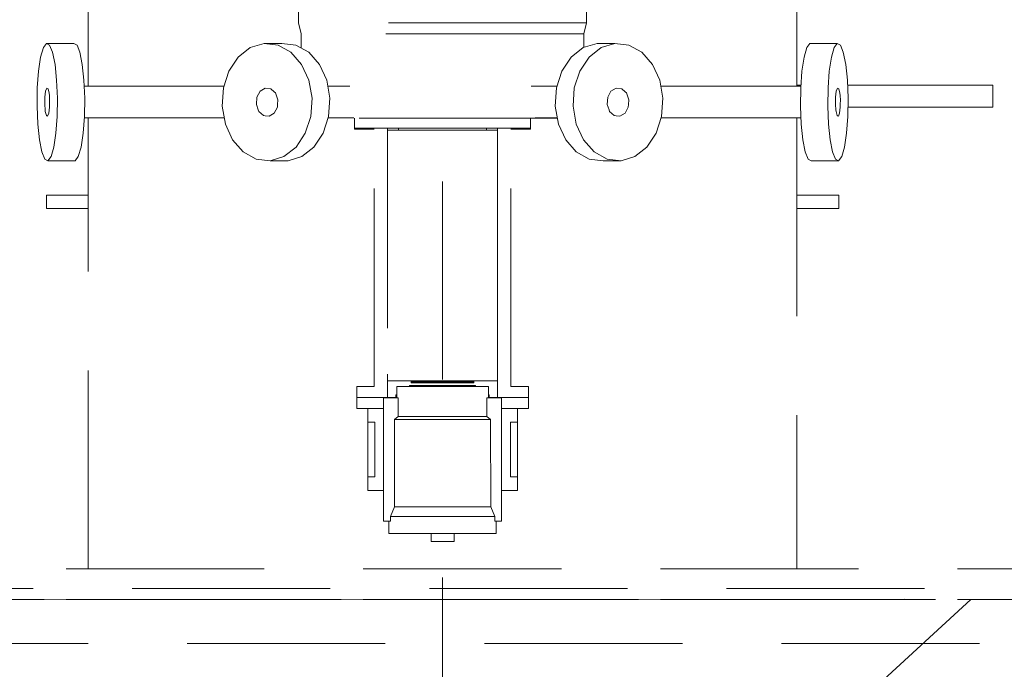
# Model space of a CAD drawing. Header units: inches. Extents: x 0 to 1545919, y 0 to 23143738.
# Tile 145 of 197: x 191459 to 193696, y 147359 to 148834. Entities that reach past the tile are written whole.
import ezdxf

# ---------------------------------------------------------------- set-up
doc = ezdxf.new("R2010")
doc.units = ezdxf.units.IN
doc.header["$LTSCALE"] = 1800
doc.header["$MEASUREMENT"] = 0
doc.linetypes.add('CENTER', pattern=[2, 1.25, -0.25, 0.25, -0.25])
doc.linetypes.add('HIDDEN', pattern=[0.375, 0.25, -0.125])
doc.layers.get('0').update_dxf_attribs({"color": 253, "lineweight": 5})
doc.layers.get('Defpoints').update_dxf_attribs({"lineweight": 18})
for name, color, linetype, lineweight in [('CEN', 8, 'CENTER', 18), ('DIM', 4, 'Continuous', 18), ('EQUIP', 8, 'HIDDEN', 9)]:
    doc.layers.add(name, color=color, linetype=linetype, lineweight=lineweight)
doc.styles.add('ROMANS', font='romans.shx')
doc.dimstyles.new('USER175', dxfattribs={"dimscale": 175, "dimtxt": 2, "dimasz": 1.75, "dimexe": 0, "dimexo": 0, "dimgap": 0.5, "dimtad": 1, "dimdec": 0, "dimzin": 0, "dimdsep": 46, "dimtxsty": 'ROMANS', "dimcen": 0, "dimclrd": 4, "dimclre": 4, "dimclrt": 4, "dimadec": 0, "dimazin": 0, "dimtfac": 0.09, "dimtdec": 0, "dimtix": 1, "dimtofl": 0, "dimtmove": 0, "dimatfit": 3, "dimfxl": 1, "dimtolj": 1, "dimtzin": 0, "dimarcsym": 0})

# ---------------------------------------------------------------- blocks, each defined once
blk = doc.blocks.new('MDBFP')
for p, q in [((71972.2, 65573.5), (71972.2, 67351.1)), ((71972.2, 65573.5), (71972.2, 67351.1)), ((73582.2, 67351.1), (73582.2, 65573.5)), ((73582.2, 67351.1), (73582.2, 65573.5)), ((72450.2, 65758.6), (72450.2, 65718.1)), ((72450.2, 65758.6), (72450.2, 65718.1)), ((73104.2, 65758.6), (73104.2, 65718.1)), ((73104.2, 65758.6), (73104.2, 65718.1)), ((73104.2, 65718.1), (72450.2, 65718.1)), ((72450.2, 65718.1), (72456.2, 65693.1)), ((72450.2, 65718.1), (72456.2, 65693.1)), ((73104.2, 65718.1), (72450.2, 65718.1)), ((73104.2, 65718.1), (73098.2, 65693.1)), ((73104.2, 65718.1), (73098.2, 65693.1)), ((73098.2, 65693.1), (72456.2, 65693.1)), ((72456.2, 65693.1), (72456.2, 65660.3)), ((72456.2, 65693.1), (72456.2, 65660.3)), ((73098.2, 65693.1), (72456.2, 65693.1)), ((73098.2, 65693.1), (73098.2, 65661.4)), ((73098.2, 65693.1), (73098.2, 65661.4)), ((71870.4, 65661.4), (71877.5, 65670.8)), ((71870.4, 65661.4), (71877.5, 65670.8)), ((71877.5, 65670.8), (71884.7, 65667.1)), ((71877.5, 65670.8), (71939.5, 65670.8)), ((71877.5, 65670.8), (71939.5, 65670.8)), ((71877.5, 65670.8), (71884.7, 65667.1)), ((71939.5, 65670.8), (71946.8, 65667.1)), ((71939.5, 65670.8), (71946.8, 65667.1)), ((72340.4, 65661.4), (72371.6, 65670.8)), ((72340.4, 65661.4), (72371.6, 65670.8)), ((72371.6, 65670.8), (72403.4, 65667.1)), ((72371.6, 65670.8), (72412.1, 65670.8)), ((72371.6, 65670.8), (72412.1, 65670.8)), ((72371.6, 65670.8), (72403.4, 65667.1)), ((72412.1, 65670.8), (72443.9, 65667.1)), ((72412.1, 65670.8), (72443.9, 65667.1)), ((73096.9, 65661.4), (73128.1, 65670.8)), ((73096.9, 65661.4), (73128.1, 65670.8)), ((73168.6, 65670.8), (73128.1, 65670.8)), ((73168.6, 65670.8), (73128.1, 65670.8)), ((73137.4, 65661.4), (73168.6, 65670.8)), ((73137.4, 65661.4), (73168.6, 65670.8)), ((73168.6, 65670.8), (73200.4, 65667.1)), ((73168.6, 65670.8), (73200.4, 65667.1)), ((73604.6, 65661.4), (73611.6, 65670.8)), ((73604.6, 65661.4), (73611.6, 65670.8)), ((73673.7, 65670.8), (73611.6, 65670.8)), ((73673.7, 65670.8), (73611.6, 65670.8)), ((73666.6, 65661.4), (73673.7, 65670.8)), ((73666.6, 65661.4), (73673.7, 65670.8)), ((73673.7, 65670.8), (73680.9, 65667.1)), ((73673.7, 65670.8), (73680.9, 65667.1)), ((71864.2, 65639.9), (71870.4, 65661.4)), ((71864.2, 65639.9), (71870.4, 65661.4)), ((71884.7, 65667.1), (71891.4, 65650.8)), ((71884.7, 65667.1), (71891.4, 65650.8)), ((71891.4, 65650.8), (71896.9, 65623.4)), ((71891.4, 65650.8), (71896.9, 65623.4)), ((71946.8, 65667.1), (71953.4, 65650.8)), ((71946.8, 65667.1), (71953.4, 65650.8)), ((71953.4, 65650.8), (71958.9, 65623.4)), ((71953.4, 65650.8), (71958.9, 65623.4)), ((72313, 65639.9), (72340.4, 65661.4)), ((72313, 65639.9), (72340.4, 65661.4)), ((72403.4, 65667.1), (72432.9, 65650.8)), ((72403.4, 65667.1), (72432.9, 65650.8)), ((72432.9, 65650.8), (72457, 65623.4)), ((72432.9, 65650.8), (72457, 65623.4)), ((72443.9, 65667.1), (72473.4, 65650.8)), ((72443.9, 65667.1), (72473.4, 65650.8)), ((72473.4, 65650.8), (72497.5, 65623.4)), ((72473.4, 65650.8), (72497.5, 65623.4)), ((73069.5, 65639.9), (73096.9, 65661.4)), ((73069.5, 65639.9), (73096.9, 65661.4)), ((73110, 65639.9), (73137.4, 65661.4)), ((73110, 65639.9), (73137.4, 65661.4)), ((73200.4, 65667.1), (73229.9, 65650.8)), ((73200.4, 65667.1), (73229.9, 65650.8)), ((73229.9, 65650.8), (73254, 65623.4)), ((73229.9, 65650.8), (73254, 65623.4)), ((73598.4, 65639.9), (73604.6, 65661.4)), ((73598.4, 65639.9), (73604.6, 65661.4)), ((73660.4, 65639.9), (73666.6, 65661.4)), ((73660.4, 65639.9), (73666.6, 65661.4)), ((73680.9, 65667.1), (73687.6, 65650.8)), ((73680.9, 65667.1), (73687.6, 65650.8)), ((73687.6, 65650.8), (73693.1, 65623.4)), ((73687.6, 65650.8), (73693.1, 65623.4)), ((71859.4, 65608.3), (71864.2, 65639.9)), ((71859.4, 65608.3), (71864.2, 65639.9)), ((72292, 65608.3), (72313, 65639.9)), ((72292, 65608.3), (72313, 65639.9)), ((73048.5, 65608.3), (73069.5, 65639.9)), ((73048.5, 65608.3), (73069.5, 65639.9)), ((73089, 65608.3), (73110, 65639.9)), ((73089, 65608.3), (73110, 65639.9)), ((73593.6, 65608.3), (73598.4, 65639.9)), ((73593.6, 65608.3), (73598.4, 65639.9)), ((73655.6, 65608.3), (73660.4, 65639.9)), ((73655.6, 65608.3), (73660.4, 65639.9)), ((71856.6, 65569.9), (71859.4, 65608.3)), ((71856.6, 65569.9), (71859.4, 65608.3)), ((71896.9, 65623.4), (71900.6, 65587.6)), ((71896.9, 65623.4), (71900.6, 65587.6)), ((71958.9, 65623.4), (71962.6, 65587.6)), ((71958.9, 65623.4), (71962.6, 65587.6)), ((72279.5, 65569.9), (72292, 65608.3)), ((72279.5, 65569.9), (72292, 65608.3)), ((72457, 65623.4), (72473.5, 65587.6)), ((72457, 65623.4), (72473.5, 65587.6)), ((72497.5, 65623.4), (72514, 65587.6)), ((72497.5, 65623.4), (72514, 65587.6)), ((73036, 65569.9), (73048.5, 65608.3)), ((73036, 65569.9), (73048.5, 65608.3)), ((73076.5, 65569.9), (73089, 65608.3)), ((73076.5, 65569.9), (73089, 65608.3)), ((73254, 65623.4), (73270.5, 65587.6)), ((73254, 65623.4), (73270.5, 65587.6)), ((73590.8, 65569.9), (73593.6, 65608.3)), ((73590.8, 65569.9), (73593.6, 65608.3)), ((73652.8, 65569.9), (73655.6, 65608.3)), ((73652.8, 65569.9), (73655.6, 65608.3)), ((73693.1, 65623.4), (73696.8, 65587.6)), ((73693.1, 65623.4), (73696.8, 65587.6)), ((71900.6, 65587.6), (71902.2, 65546.9)), ((71900.6, 65587.6), (71902.2, 65546.9)), ((71962.6, 65587.6), (71964.3, 65546.9)), ((71962.6, 65587.6), (71964.3, 65546.9)), ((72473.5, 65587.6), (72480.7, 65546.9)), ((72473.5, 65587.6), (72480.7, 65546.9)), ((72514, 65587.6), (72521.2, 65546.9)), ((72514, 65587.6), (72521.2, 65546.9)), ((73270.5, 65587.6), (73277.7, 65546.9)), ((73270.5, 65587.6), (73277.7, 65546.9)), ((73696.8, 65587.6), (73698.4, 65546.9)), ((73696.8, 65587.6), (73698.4, 65546.9)), ((71856, 65528.3), (71856.6, 65569.9)), ((71856, 65528.3), (71856.6, 65569.9)), ((71873.8, 65548.7), (71875.5, 65562.5)), ((71873.8, 65548.7), (71875.5, 65562.5)), ((71875.5, 65562.5), (71878.1, 65569.6)), ((71875.5, 65562.5), (71878.1, 65569.6)), ((71878.1, 65569.6), (71881, 65568.1)), ((71878.1, 65569.6), (71881, 65568.1)), ((71881, 65568.1), (71882.8, 65561.1)), ((71881, 65568.1), (71882.8, 65561.1)), ((71882.8, 65561.1), (71883.4, 65558.5)), ((71882.8, 65561.1), (71883.4, 65558.5)), ((71883.4, 65558.5), (71884, 65552)), ((71883.4, 65558.5), (71884, 65552)), ((71963.2, 65573.5), (72280.7, 65573.5)), ((71963.2, 65573.5), (72280.7, 65573.5)), ((72276.7, 65528.3), (72279.5, 65569.9)), ((72276.7, 65528.3), (72279.5, 65569.9)), ((72355.3, 65548.7), (72362.7, 65562.5)), ((72355.3, 65548.7), (72362.7, 65562.5)), ((72362.7, 65562.5), (72374.4, 65569.6)), ((72362.7, 65562.5), (72374.4, 65569.6)), ((72374.4, 65569.6), (72387.2, 65568.1)), ((72374.4, 65569.6), (72387.2, 65568.1)), ((72387.2, 65568.1), (72394.9, 65561.1)), ((72387.2, 65568.1), (72394.9, 65561.1)), ((72394.9, 65561.1), (72397.8, 65558.5)), ((72394.9, 65561.1), (72397.8, 65558.5)), ((72397.8, 65558.5), (72400.1, 65552)), ((72397.8, 65558.5), (72400.1, 65552)), ((72516.5, 65573.5), (72566.9, 65573.5)), ((72516.5, 65573.5), (72566.9, 65573.5)), ((73037.2, 65573.5), (72978.5, 65573.5)), ((73037.2, 65573.5), (72978.5, 65573.5)), ((73033.2, 65528.3), (73036, 65569.9)), ((73033.2, 65528.3), (73036, 65569.9)), ((73073.7, 65528.3), (73076.5, 65569.9)), ((73073.7, 65528.3), (73076.5, 65569.9)), ((73152.3, 65548.7), (73159.7, 65562.5)), ((73152.3, 65548.7), (73159.7, 65562.5)), ((73159.7, 65562.5), (73171.4, 65569.6)), ((73159.7, 65562.5), (73171.4, 65569.6)), ((73171.4, 65569.6), (73184.2, 65568.1)), ((73171.4, 65569.6), (73184.2, 65568.1)), ((73184.2, 65568.1), (73191.9, 65561.1)), ((73184.2, 65568.1), (73191.9, 65561.1)), ((73191.9, 65561.1), (73194.8, 65558.5)), ((73191.9, 65561.1), (73194.8, 65558.5)), ((73194.8, 65558.5), (73197.1, 65552)), ((73194.8, 65558.5), (73197.1, 65552)), ((73591, 65573.5), (73273, 65573.5)), ((73591, 65573.5), (73273, 65573.5)), ((73582.2, 65576.1), (73591.2, 65576.1)), ((73582.2, 65576.1), (73591.2, 65576.1)), ((73590.1, 65528.3), (73590.8, 65569.9)), ((73590.1, 65528.3), (73590.8, 65569.9)), ((73652.2, 65528.3), (73652.8, 65569.9)), ((73652.2, 65528.3), (73652.8, 65569.9)), ((73670, 65548.7), (73671.7, 65562.5)), ((73670, 65548.7), (73671.7, 65562.5)), ((73671.7, 65562.5), (73674.3, 65569.6)), ((73671.7, 65562.5), (73674.3, 65569.6)), ((73674.3, 65569.6), (73677.2, 65568.1)), ((73674.3, 65569.6), (73677.2, 65568.1)), ((73677.2, 65568.1), (73679, 65561.1)), ((73677.2, 65568.1), (73679, 65561.1)), ((73679, 65561.1), (73679.6, 65558.5)), ((73679, 65561.1), (73679.6, 65558.5)), ((73679.6, 65558.5), (73680.2, 65552)), ((73679.6, 65558.5), (73680.2, 65552)), ((73697.3, 65576.1), (74027.2, 65576.1)), ((73697.3, 65576.1), (74027.2, 65576.1)), ((74027.2, 65576.1), (74027.2, 65526.1)), ((74027.2, 65576.1), (74027.2, 65526.1)), ((71873.5, 65532), (71873.8, 65548.7)), ((71873.5, 65532), (71873.8, 65548.7)), ((71884, 65552), (71884.7, 65543.2)), ((71884, 65552), (71884.7, 65543.2)), ((71884.7, 65543.2), (71884.5, 65532.1)), ((71884.7, 65543.2), (71884.5, 65532.1)), ((71902.2, 65546.9), (71901.6, 65505.3)), ((71902.2, 65546.9), (71901.6, 65505.3)), ((71964.3, 65546.9), (71963.6, 65505.3)), ((71964.3, 65546.9), (71963.6, 65505.3)), ((72354.2, 65532), (72355.3, 65548.7)), ((72354.2, 65532), (72355.3, 65548.7)), ((72400.1, 65552), (72403.2, 65543.2)), ((72400.1, 65552), (72403.2, 65543.2)), ((72403.2, 65543.2), (72402.5, 65532.1)), ((72403.2, 65543.2), (72402.5, 65532.1)), ((72480.7, 65546.9), (72477.9, 65505.3)), ((72480.7, 65546.9), (72477.9, 65505.3)), ((72521.2, 65546.9), (72518.4, 65505.3)), ((72521.2, 65546.9), (72518.4, 65505.3)), ((73151.2, 65532), (73152.3, 65548.7)), ((73151.2, 65532), (73152.3, 65548.7)), ((73197.1, 65552), (73200.2, 65543.2)), ((73197.1, 65552), (73200.2, 65543.2)), ((73200.2, 65543.2), (73199.5, 65532.1)), ((73200.2, 65543.2), (73199.5, 65532.1)), ((73277.7, 65546.9), (73274.9, 65505.3)), ((73277.7, 65546.9), (73274.9, 65505.3)), ((73669.7, 65532), (73670, 65548.7)), ((73669.7, 65532), (73670, 65548.7)), ((73680.2, 65552), (73680.9, 65543.2)), ((73680.2, 65552), (73680.9, 65543.2)), ((73680.9, 65543.2), (73680.7, 65532.1)), ((73680.9, 65543.2), (73680.7, 65532.1)), ((73698.4, 65546.9), (73697.8, 65505.3)), ((73698.4, 65546.9), (73697.8, 65505.3)), ((71857.6, 65487.6), (71856, 65528.3)), ((71857.6, 65487.6), (71856, 65528.3)), ((71874.5, 65519.8), (71873.5, 65532)), ((71874.5, 65519.8), (71873.5, 65532)), ((71874.8, 65516.7), (71874.5, 65519.8)), ((71874.8, 65516.7), (71874.5, 65519.8)), ((71877.2, 65507.1), (71874.8, 65516.7)), ((71877.2, 65507.1), (71874.8, 65516.7)), ((71882.7, 65512.7), (71880.1, 65505.6)), ((71882.7, 65512.7), (71880.1, 65505.6)), ((71884.4, 65526.5), (71882.7, 65512.7)), ((71884.4, 65526.5), (71882.7, 65512.7)), ((71884.5, 65532.1), (71884.4, 65526.5)), ((71884.5, 65532.1), (71884.4, 65526.5)), ((72283.9, 65487.6), (72276.7, 65528.3)), ((72283.9, 65487.6), (72276.7, 65528.3)), ((72358.5, 65519.8), (72354.2, 65532)), ((72358.5, 65519.8), (72354.2, 65532)), ((72359.6, 65516.7), (72358.5, 65519.8)), ((72359.6, 65516.7), (72358.5, 65519.8)), ((72370.2, 65507.1), (72359.6, 65516.7)), ((72370.2, 65507.1), (72359.6, 65516.7)), ((72394.7, 65512.7), (72383, 65505.6)), ((72394.7, 65512.7), (72383, 65505.6)), ((72402.1, 65526.5), (72394.7, 65512.7)), ((72402.1, 65526.5), (72394.7, 65512.7)), ((72402.5, 65532.1), (72402.1, 65526.5)), ((72402.5, 65532.1), (72402.1, 65526.5)), ((73040.4, 65487.6), (73033.2, 65528.3)), ((73040.4, 65487.6), (73033.2, 65528.3)), ((73080.9, 65487.6), (73073.7, 65528.3)), ((73080.9, 65487.6), (73073.7, 65528.3)), ((73155.5, 65519.8), (73151.2, 65532)), ((73155.5, 65519.8), (73151.2, 65532)), ((73156.6, 65516.7), (73155.5, 65519.8)), ((73156.6, 65516.7), (73155.5, 65519.8)), ((73167.2, 65507.1), (73156.6, 65516.7)), ((73167.2, 65507.1), (73156.6, 65516.7)), ((73191.7, 65512.7), (73180, 65505.6)), ((73191.7, 65512.7), (73180, 65505.6)), ((73199.1, 65526.5), (73191.7, 65512.7)), ((73199.1, 65526.5), (73191.7, 65512.7)), ((73199.5, 65532.1), (73199.1, 65526.5)), ((73199.5, 65532.1), (73199.1, 65526.5)), ((73591.8, 65487.6), (73590.1, 65528.3)), ((73591.8, 65487.6), (73590.1, 65528.3)), ((73653.8, 65487.6), (73652.2, 65528.3)), ((73653.8, 65487.6), (73652.2, 65528.3)), ((73670.7, 65519.8), (73669.7, 65532)), ((73670.7, 65519.8), (73669.7, 65532)), ((73671, 65516.7), (73670.7, 65519.8)), ((73671, 65516.7), (73670.7, 65519.8)), ((73673.4, 65507.1), (73671, 65516.7)), ((73673.4, 65507.1), (73671, 65516.7)), ((73678.9, 65512.7), (73676.3, 65505.6)), ((73678.9, 65512.7), (73676.3, 65505.6)), ((73680.6, 65526.5), (73678.9, 65512.7)), ((73680.6, 65526.5), (73678.9, 65512.7)), ((73680.7, 65532.1), (73680.6, 65526.5)), ((73680.7, 65532.1), (73680.6, 65526.5)), ((74027.2, 65526.1), (73698.1, 65526.1)), ((74027.2, 65526.1), (73698.1, 65526.1)), ((71878.1, 65506.6), (71877.2, 65507.1)), ((71878.1, 65506.6), (71877.2, 65507.1)), ((71880.1, 65505.6), (71878.1, 65506.6)), ((71880.1, 65505.6), (71878.1, 65506.6)), ((71901.6, 65505.3), (71898.8, 65466.9)), ((71901.6, 65505.3), (71898.8, 65466.9)), ((71963.6, 65505.3), (71960.8, 65466.9)), ((71963.6, 65505.3), (71960.8, 65466.9)), ((71963.4, 65501.7), (72281.4, 65501.7)), ((71963.4, 65501.7), (72281.4, 65501.7)), ((71972.2, 64477.6), (71972.2, 65501.7)), ((71972.2, 64477.6), (71972.2, 65501.7)), ((72374.5, 65506.6), (72370.2, 65507.1)), ((72374.5, 65506.6), (72370.2, 65507.1)), ((72383, 65505.6), (72374.5, 65506.6)), ((72383, 65505.6), (72374.5, 65506.6)), ((72477.9, 65505.3), (72465.4, 65466.9)), ((72477.9, 65505.3), (72465.4, 65466.9)), ((72518.4, 65505.3), (72505.9, 65466.9)), ((72518.4, 65505.3), (72505.9, 65466.9)), ((73038, 65501.1), (72517.1, 65501.1)), ((73038, 65501.1), (72517.1, 65501.1)), ((72517.2, 65501.7), (72575.9, 65501.7)), ((72517.2, 65501.7), (72575.9, 65501.7)), ((72577.2, 65478.1), (72577.2, 65501.1)), ((72577.2, 65478.1), (72577.2, 65501.1)), ((72977.2, 65478.1), (72977.2, 65501.1)), ((72977.2, 65478.1), (72977.2, 65501.1)), ((73037.9, 65501.7), (72987.5, 65501.7)), ((73037.9, 65501.7), (72987.5, 65501.7)), ((73171.5, 65506.6), (73167.2, 65507.1)), ((73171.5, 65506.6), (73167.2, 65507.1)), ((73180, 65505.6), (73171.5, 65506.6)), ((73180, 65505.6), (73171.5, 65506.6)), ((73274.9, 65505.3), (73262.4, 65466.9)), ((73274.9, 65505.3), (73262.4, 65466.9)), ((73591.2, 65501.7), (73273.7, 65501.7)), ((73591.2, 65501.7), (73273.7, 65501.7)), ((73582.2, 65501.7), (73582.2, 64477.6)), ((73582.2, 65501.7), (73582.2, 64477.6)), ((73674.3, 65506.6), (73673.4, 65507.1)), ((73674.3, 65506.6), (73673.4, 65507.1)), ((73676.3, 65505.6), (73674.3, 65506.6)), ((73676.3, 65505.6), (73674.3, 65506.6)), ((73697.8, 65505.3), (73695, 65466.9)), ((73697.8, 65505.3), (73695, 65466.9)), ((71861.3, 65451.8), (71857.6, 65487.6)), ((71861.3, 65451.8), (71857.6, 65487.6)), ((72300.4, 65451.8), (72283.9, 65487.6)), ((72300.4, 65451.8), (72283.9, 65487.6)), ((72977.2, 65478.1), (72577.2, 65478.1)), ((72577.2, 65476.1), (72577.2, 65478.1)), ((72577.2, 65476.1), (72577.2, 65478.1)), ((72977.2, 65478.1), (72577.2, 65478.1)), ((72622.2, 65476.1), (72577.2, 65476.1)), ((72622.2, 65476.1), (72577.2, 65476.1)), ((72622.2, 64891.6), (72622.2, 65476.1)), ((72622.2, 64891.6), (72622.2, 65476.1)), ((72652.2, 65478.1), (72652.2, 65474.1)), ((72652.2, 65478.1), (72652.2, 65474.1)), ((72902.2, 65474.1), (72652.2, 65474.1)), ((72652.2, 65474.1), (72652.2, 64919.4)), ((72652.2, 65474.1), (72652.2, 64919.4)), ((72652.2, 65474.1), (72652.2, 64919.4)), ((72652.2, 65474.1), (72652.2, 64919.4)), ((72902.2, 65474.1), (72652.2, 65474.1)), ((72677.2, 65478.1), (72677.2, 65474.1)), ((72677.2, 65478.1), (72677.2, 65474.1)), ((72877.2, 65478.1), (72877.2, 65474.1)), ((72877.2, 65478.1), (72877.2, 65474.1)), ((72902.2, 65478.1), (72902.2, 65474.1)), ((72902.2, 65478.1), (72902.2, 65474.1)), ((72902.2, 65474.1), (72902.2, 64904.6)), ((72902.2, 64904.6), (72902.2, 65474.1)), ((72902.2, 64904.6), (72902.2, 65474.1)), ((72902.2, 65474.1), (72902.2, 64904.6)), ((72932.2, 64891.6), (72932.2, 65476.1)), ((72932.2, 65476.1), (72977.2, 65476.1)), ((72932.2, 65476.1), (72977.2, 65476.1)), ((72932.2, 64891.6), (72932.2, 65476.1)), ((72977.2, 65476.1), (72977.2, 65478.1)), ((72977.2, 65476.1), (72977.2, 65478.1)), ((73056.9, 65451.8), (73040.4, 65487.6)), ((73056.9, 65451.8), (73040.4, 65487.6)), ((73097.4, 65451.8), (73080.9, 65487.6)), ((73097.4, 65451.8), (73080.9, 65487.6)), ((73595.5, 65451.8), (73591.8, 65487.6)), ((73595.5, 65451.8), (73591.8, 65487.6)), ((73657.5, 65451.8), (73653.8, 65487.6)), ((73657.5, 65451.8), (73653.8, 65487.6)), ((71866.8, 65424.4), (71861.3, 65451.8)), ((71866.8, 65424.4), (71861.3, 65451.8)), ((71898.8, 65466.9), (71894, 65435.3)), ((71898.8, 65466.9), (71894, 65435.3)), ((71960.8, 65466.9), (71956, 65435.3)), ((71960.8, 65466.9), (71956, 65435.3)), ((72324.5, 65424.4), (72300.4, 65451.8)), ((72324.5, 65424.4), (72300.4, 65451.8)), ((72465.4, 65466.9), (72444.4, 65435.3)), ((72465.4, 65466.9), (72444.4, 65435.3)), ((72505.9, 65466.9), (72484.9, 65435.3)), ((72505.9, 65466.9), (72484.9, 65435.3)), ((73081, 65424.4), (73056.9, 65451.8)), ((73081, 65424.4), (73056.9, 65451.8)), ((73121.5, 65424.4), (73097.4, 65451.8)), ((73121.5, 65424.4), (73097.4, 65451.8)), ((73262.4, 65466.9), (73241.4, 65435.3)), ((73262.4, 65466.9), (73241.4, 65435.3)), ((73601, 65424.4), (73595.5, 65451.8)), ((73601, 65424.4), (73595.5, 65451.8)), ((73663, 65424.4), (73657.5, 65451.8)), ((73663, 65424.4), (73657.5, 65451.8)), ((73695, 65466.9), (73690.2, 65435.3)), ((73695, 65466.9), (73690.2, 65435.3)), ((71873.5, 65408.1), (71866.8, 65424.4)), ((71873.5, 65408.1), (71866.8, 65424.4)), ((71894, 65435.3), (71887.8, 65413.8)), ((71894, 65435.3), (71887.8, 65413.8)), ((71956, 65435.3), (71949.8, 65413.8)), ((71956, 65435.3), (71949.8, 65413.8)), ((72354, 65408.1), (72324.5, 65424.4)), ((72354, 65408.1), (72324.5, 65424.4)), ((72444.4, 65435.3), (72417, 65413.8)), ((72444.4, 65435.3), (72417, 65413.8)), ((72484.9, 65435.3), (72457.5, 65413.8)), ((72484.9, 65435.3), (72457.5, 65413.8)), ((73110.5, 65408.1), (73081, 65424.4)), ((73110.5, 65408.1), (73081, 65424.4)), ((73151, 65408.1), (73121.5, 65424.4)), ((73151, 65408.1), (73121.5, 65424.4)), ((73241.4, 65435.3), (73214, 65413.8)), ((73241.4, 65435.3), (73214, 65413.8)), ((73607.6, 65408.1), (73601, 65424.4)), ((73607.6, 65408.1), (73601, 65424.4)), ((73669.7, 65408.1), (73663, 65424.4)), ((73669.7, 65408.1), (73663, 65424.4)), ((73690.2, 65435.3), (73684, 65413.8)), ((73690.2, 65435.3), (73684, 65413.8)), ((71880.7, 65404.4), (71873.5, 65408.1)), ((71880.7, 65404.4), (71873.5, 65408.1)), ((71887.8, 65413.8), (71880.7, 65404.4)), ((71887.8, 65413.8), (71880.7, 65404.4)), ((71880.7, 65404.4), (71942.8, 65404.4)), ((71880.7, 65404.4), (71942.8, 65404.4)), ((71949.8, 65413.8), (71942.8, 65404.4)), ((71949.8, 65413.8), (71942.8, 65404.4)), ((72385.8, 65404.4), (72354, 65408.1)), ((72385.8, 65404.4), (72354, 65408.1)), ((72417, 65413.8), (72385.8, 65404.4)), ((72417, 65413.8), (72385.8, 65404.4)), ((72385.8, 65404.4), (72426.3, 65404.4)), ((72385.8, 65404.4), (72426.3, 65404.4)), ((72457.5, 65413.8), (72426.3, 65404.4)), ((72457.5, 65413.8), (72426.3, 65404.4)), ((73142.3, 65404.4), (73110.5, 65408.1)), ((73142.3, 65404.4), (73110.5, 65408.1)), ((73182.8, 65404.4), (73142.3, 65404.4)), ((73182.8, 65404.4), (73142.3, 65404.4)), ((73182.8, 65404.4), (73151, 65408.1)), ((73182.8, 65404.4), (73151, 65408.1)), ((73214, 65413.8), (73182.8, 65404.4)), ((73214, 65413.8), (73182.8, 65404.4)), ((73614.9, 65404.4), (73607.6, 65408.1)), ((73614.9, 65404.4), (73607.6, 65408.1)), ((73676.9, 65404.4), (73614.9, 65404.4)), ((73676.9, 65404.4), (73614.9, 65404.4)), ((73676.9, 65404.4), (73669.7, 65408.1)), ((73676.9, 65404.4), (73669.7, 65408.1)), ((73684, 65413.8), (73676.9, 65404.4)), ((73684, 65413.8), (73676.9, 65404.4)), ((71877.2, 65326.1), (71972.2, 65326.1)), ((71877.2, 65296.1), (71877.2, 65326.1)), ((71877.2, 65296.1), (71877.2, 65326.1)), ((71877.2, 65326.1), (71972.2, 65326.1)), ((73582.2, 65326.1), (73677.2, 65326.1)), ((73582.2, 65326.1), (73677.2, 65326.1)), ((73677.2, 65326.1), (73677.2, 65296.1)), ((73677.2, 65326.1), (73677.2, 65296.1)), ((71972.2, 65296.1), (71877.2, 65296.1)), ((71972.2, 65296.1), (71877.2, 65296.1)), ((73677.2, 65296.1), (73582.2, 65296.1)), ((73677.2, 65296.1), (73582.2, 65296.1)), ((72652.2, 64919.4), (72652.2, 64866.6)), ((72652.2, 64919.4), (72652.2, 64904.6)), ((72652.2, 64919.4), (72652.2, 64904.6)), ((72652.2, 64919.4), (72652.2, 64866.6)), ((72582.2, 64866.6), (72582.2, 64891.6)), ((72582.2, 64891.6), (72622.2, 64891.6)), ((72582.2, 64891.6), (72622.2, 64891.6)), ((72582.2, 64866.6), (72582.2, 64891.6)), ((72902.2, 64904.6), (72652.2, 64904.6)), ((72902.2, 64904.6), (72652.2, 64904.6)), ((72881.2, 64891.6), (72673.2, 64891.6)), ((72673.2, 64872.6), (72673.2, 64891.6)), ((72673.2, 64872.6), (72673.2, 64891.6)), ((72881.2, 64891.6), (72673.2, 64891.6)), ((72852.2, 64893.6), (72702.2, 64893.6)), ((72702.2, 64891.6), (72702.2, 64893.6)), ((72702.2, 64891.6), (72702.2, 64893.6)), ((72852.2, 64893.6), (72702.2, 64893.6)), ((72708.5, 64904.6), (72706.2, 64902.1)), ((72708.5, 64904.6), (72706.2, 64902.1)), ((72848.2, 64902.1), (72706.2, 64902.1)), ((72706.2, 64902.1), (72706.2, 64899.6)), ((72706.2, 64902.1), (72706.2, 64899.6)), ((72848.2, 64902.1), (72706.2, 64902.1)), ((72848.2, 64899.6), (72706.2, 64899.6)), ((72848.2, 64899.6), (72706.2, 64899.6)), ((72845.9, 64904.6), (72848.2, 64902.1)), ((72845.9, 64904.6), (72848.2, 64902.1)), ((72848.2, 64902.1), (72848.2, 64899.6)), ((72848.2, 64902.1), (72848.2, 64899.6)), ((72852.2, 64891.6), (72852.2, 64893.6)), ((72852.2, 64891.6), (72852.2, 64893.6)), ((72881.2, 64872.6), (72881.2, 64891.6)), ((72881.2, 64872.6), (72881.2, 64891.6)), ((72902.2, 64904.6), (72902.2, 64866.6)), ((72902.2, 64904.6), (72902.2, 64866.6)), ((72972.2, 64891.6), (72932.2, 64891.6)), ((72972.2, 64891.6), (72932.2, 64891.6)), ((72972.2, 64866.6), (72972.2, 64891.6)), ((72972.2, 64866.6), (72972.2, 64891.6)), ((72652.2, 64866.6), (72582.2, 64866.6)), ((72582.2, 64841.6), (72582.2, 64866.6)), ((72582.2, 64866.6), (72671.2, 64866.6)), ((72582.2, 64866.6), (72671.2, 64866.6)), ((72582.2, 64841.6), (72582.2, 64866.6)), ((72652.2, 64866.6), (72582.2, 64866.6)), ((72643.2, 64585.6), (72643.2, 64865.6)), ((72643.2, 64865.6), (72676.7, 64865.6)), ((72643.2, 64865.6), (72676.7, 64865.6)), ((72643.2, 64585.6), (72643.2, 64865.6)), ((72671.2, 64866.6), (72671.2, 64872.6)), ((72671.2, 64872.6), (72673.2, 64872.6)), ((72671.2, 64872.6), (72673.2, 64872.6)), ((72671.2, 64866.6), (72671.2, 64872.6)), ((72673.2, 64872.6), (72673.2, 64865.6)), ((72673.2, 64872.6), (72673.2, 64865.6)), ((72676.7, 64865.6), (72676.7, 64823.6)), ((72676.7, 64865.6), (72676.7, 64823.6)), ((72877.7, 64865.6), (72911.2, 64865.6)), ((72877.7, 64823.6), (72877.7, 64865.6)), ((72877.7, 64823.6), (72877.7, 64865.6)), ((72877.7, 64865.6), (72911.2, 64865.6)), ((72883.2, 64872.6), (72881.2, 64872.6)), ((72881.2, 64872.6), (72881.2, 64865.6)), ((72881.2, 64872.6), (72881.2, 64865.6)), ((72883.2, 64872.6), (72881.2, 64872.6)), ((72883.2, 64866.6), (72883.2, 64872.6)), ((72883.2, 64866.6), (72883.2, 64872.6)), ((72972.2, 64866.6), (72883.2, 64866.6)), ((72972.2, 64866.6), (72883.2, 64866.6)), ((72902.2, 64866.6), (72972.2, 64866.6)), ((72902.2, 64866.6), (72972.2, 64866.6)), ((72911.2, 64865.6), (72911.2, 64585.6)), ((72911.2, 64865.6), (72911.2, 64585.6)), ((72972.2, 64841.6), (72972.2, 64866.6)), ((72972.2, 64841.6), (72972.2, 64866.6)), ((72643.2, 64841.6), (72582.2, 64841.6)), ((72643.2, 64841.6), (72582.2, 64841.6)), ((72607.2, 64810.6), (72607.2, 64841.6)), ((72607.2, 64810.6), (72607.2, 64841.6)), ((72911.2, 64841.6), (72972.2, 64841.6)), ((72911.2, 64841.6), (72972.2, 64841.6)), ((72947.2, 64841.6), (72947.2, 64810.6)), ((72947.2, 64841.6), (72947.2, 64810.6)), ((72676.7, 64823.6), (72668.2, 64816.6)), ((72676.7, 64823.6), (72668.2, 64816.6)), ((72877.7, 64823.6), (72676.7, 64823.6)), ((72877.7, 64823.6), (72676.7, 64823.6)), ((72886.2, 64816.6), (72877.7, 64823.6)), ((72886.2, 64816.6), (72877.7, 64823.6)), ((72607.2, 64810.6), (72623.2, 64810.6)), ((72607.2, 64686.6), (72607.2, 64810.6)), ((72607.2, 64686.6), (72607.2, 64810.6)), ((72607.2, 64810.6), (72623.2, 64810.6)), ((72623.2, 64810.6), (72623.2, 64686.6)), ((72623.2, 64810.6), (72623.2, 64686.6)), ((72668.2, 64816.6), (72667.7, 64618.6)), ((72668.2, 64816.6), (72667.7, 64618.6)), ((72886.2, 64816.6), (72668.2, 64816.6)), ((72886.2, 64816.6), (72668.2, 64816.6)), ((72886.7, 64618.6), (72886.2, 64816.6)), ((72886.7, 64618.6), (72886.2, 64816.6)), ((72931.2, 64686.6), (72931.2, 64810.6)), ((72931.2, 64810.6), (72947.2, 64810.6)), ((72931.2, 64810.6), (72947.2, 64810.6)), ((72931.2, 64686.6), (72931.2, 64810.6)), ((72947.2, 64810.6), (72947.2, 64655.6)), ((72947.2, 64810.6), (72947.2, 64655.6)), ((72623.2, 64686.6), (72607.2, 64686.6)), ((72607.2, 64655.6), (72607.2, 64686.6)), ((72607.2, 64655.6), (72607.2, 64686.6)), ((72623.2, 64686.6), (72607.2, 64686.6)), ((72947.2, 64686.6), (72931.2, 64686.6)), ((72947.2, 64686.6), (72931.2, 64686.6)), ((72607.2, 64655.6), (72643.2, 64655.6)), ((72607.2, 64655.6), (72643.2, 64655.6)), ((72947.2, 64655.6), (72911.2, 64655.6)), ((72947.2, 64655.6), (72911.2, 64655.6)), ((72667.7, 64618.6), (72658.7, 64596.6)), ((72667.7, 64618.6), (72658.7, 64596.6)), ((72886.7, 64618.6), (72667.7, 64618.6)), ((72886.7, 64618.6), (72667.7, 64618.6)), ((72895.7, 64596.6), (72886.7, 64618.6)), ((72895.7, 64596.6), (72886.7, 64618.6)), ((72895.7, 64596.6), (72658.7, 64596.6)), ((72658.7, 64596.6), (72658.7, 64585.6)), ((72658.7, 64596.6), (72658.7, 64585.6)), ((72895.7, 64596.6), (72658.7, 64596.6)), ((72895.7, 64585.6), (72895.7, 64596.6)), ((72895.7, 64585.6), (72895.7, 64596.6)), ((72658.7, 64585.6), (72643.2, 64585.6)), ((72658.7, 64585.6), (72643.2, 64585.6)), ((72655.2, 64585.6), (72655.2, 64577.6)), ((72655.2, 64585.6), (72655.2, 64577.6)), ((72655.2, 64577.6), (72655.2, 64557.6)), ((72655.2, 64577.6), (72655.2, 64557.6)), ((72911.2, 64585.6), (72895.7, 64585.6)), ((72911.2, 64585.6), (72895.7, 64585.6)), ((72899.2, 64585.6), (72899.2, 64577.6)), ((72899.2, 64585.6), (72899.2, 64577.6)), ((72899.2, 64577.6), (72899.2, 64557.6)), ((72899.2, 64577.6), (72899.2, 64557.6)), ((72777.2, 64557.6), (72655.2, 64557.6)), ((72777.2, 64557.6), (72655.2, 64557.6)), ((72751.2, 64557.6), (72751.2, 64539.6)), ((72751.2, 64557.6), (72751.2, 64539.6)), ((72899.2, 64557.6), (72777.2, 64557.6)), ((72899.2, 64557.6), (72777.2, 64557.6)), ((72803.2, 64557.6), (72803.2, 64539.6)), ((72803.2, 64557.6), (72803.2, 64539.6)), ((72803.2, 64539.6), (72751.2, 64539.6)), ((72803.2, 64539.6), (72751.2, 64539.6)), ((75072.2, 64477.6), (71037.2, 64477.6)), ((75072.2, 64477.6), (71037.2, 64477.6)), ((75222.2, 64432.6), (71037.2, 64432.6)), ((75222.2, 64432.6), (71037.2, 64432.6)), ((75072.2, 64407.6), (71037.2, 64407.6)), ((75072.2, 64407.6), (71037.2, 64407.6)), ((75077.2, 64407.6), (73727.2, 64407.6)), ((75077.2, 64407.6), (73727.2, 64407.6))]:
    blk.add_line(p, q)
for points in [[(75347.2, 73927.6), (75347.2, 64307.6), (70547.2, 64307.6), (70547.2, 78427.6), (75347.2, 78427.6), (75347.2, 74927.6)], [(75347.2, 73927.6), (75347.2, 64307.6), (70547.2, 64307.6), (70547.2, 78427.6), (75347.2, 78427.6), (75347.2, 74927.6)], [(75247.2, 73927.6), (75247.2, 64407.6), (70647.2, 64407.6), (70647.2, 78327.6), (75247.2, 78327.6), (75247.2, 74927.6)], [(75247.2, 73927.6), (75247.2, 64407.6), (70647.2, 64407.6), (70647.2, 78327.6), (75247.2, 78327.6), (75247.2, 74927.6)]]:
    blk.add_lwpolyline(points)
at = {"layer": 'CEN'}
blk.add_line((72777.2, 62207.6), (72777.2, 70978.2), dxfattribs=at)
blk.add_line((72777.2, 62207.6), (72777.2, 70978.2), dxfattribs=at)
at = {"layer": 'CEN', "flags": 128}
for points in [[(71577.2, 64407.6), (73977.2, 64408.6), (73977.2, 62207.6), (71577.2, 62207.6)], [(71577.2, 64407.6), (73977.2, 64408.6), (73977.2, 62207.6), (71577.2, 62207.6)], [(73977.2, 64407.6), (71577.2, 62207.6)], [(73977.2, 64407.6), (71577.2, 62207.6)]]:
    blk.add_lwpolyline(points, dxfattribs=at)
blk = doc.blocks.new('*D929')
at = {"layer": 'Defpoints', "color": 0, "transparency": 16777216}
for p in [(193620, 149017), (194220, 149017), (193620, 145317)]:
    blk.add_point(p, dxfattribs=at)
at = {"layer": 'DIM', "color": 4, "lineweight": -2, "transparency": 16777216}
for p, q in [((193620, 149017), (194220, 149017)), ((194220, 145623.3), (194220, 148710.8)), ((193620, 145317), (194220, 145317))]:
    blk.add_line(p, q, dxfattribs=at)
at = {"layer": 'DIM', "color": 4, "transparency": 16777216}
for points in [[(194169, 148710.8), (194271, 148710.8), (194220, 149017)], [(194169, 145623.3), (194271, 145623.3), (194220, 145317)]]:
    blk.add_solid(points, dxfattribs=at)
at = {"layer": 'DIM', "color": 4, "transparency": 16777216, "insert": (193957.5, 147167), "char_height": 350, "attachment_point": 5, "rotation": 90, "style": 'ROMANS'}
blk.add_mtext('\\A1;3700', dxfattribs=at)

msp = doc.modelspace()

# ---------------------------------------------------------------- block references
at = {"layer": 'EQUIP'}
msp.add_blockref('MDBFP', (119642.787, 83109.421), dxfattribs=at)

# ---------------------------------------------------------------- dimensions: what is measured, and where the dimension line sits
at = {"layer": 'DIM'}
dim = msp.add_linear_dim(base=(194220.003, 149017.047), p1=(193620.003, 145317.047), p2=(193620.003, 149017.047), angle=90, dimstyle='USER175', override={"dimtmove": 0}, dxfattribs=at)
dim.commit()
dim.dimension.update_dxf_attribs({"geometry": '*D929', "text_midpoint": (193957.503, 147167.047)})

doc.saveas('drawing.dxf')
